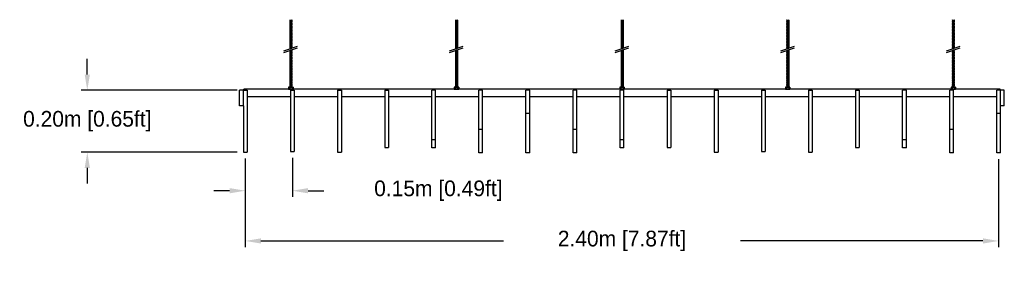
# Model space of a CAD drawing. Header units: centimetres. Extents: x 5283.6 to 5299.6, y 15505 to 15518.9.
# Tile 11 of 68: x 5286.6 to 5289.8, y 15509.8 to 15510.6. Entities that reach past the tile are written whole.
import ezdxf

# ---------------------------------------------------------------- set-up
doc = ezdxf.new("R2010")
doc.units = ezdxf.units.CM
doc.header["$PDMODE"] = 3
doc.layers.add('_HD_muro', color=1, linetype='Continuous')
doc.layers.add('_HD_tornillo', color=30, linetype='Continuous')
for name, color, linetype, true_color in [('Make2D$visible$Curves$Default', 7, 'Continuous', 0x000000), ('Make2D$visible$Curves$General', 7, 'Continuous', 0x000000), ('Make2D$visible$Curves$UNICANAL', 7, 'Continuous', 0x000000)]:
    doc.layers.add(name, color=color, linetype=linetype, true_color=true_color)
doc.dimstyles.get("Standard").update_dxf_attribs({"dimtxt": 0.18, "dimasz": 0.18, "dimexe": 0.18, "dimexo": 0.0625, "dimgap": 0.09, "dimtad": 0, "dimtih": 1, "dimtoh": 1, "dimdec": 4, "dimzin": 0, "dimdsep": 46, "dimtxsty": 'Standard', "dimcen": 0.09, "dimadec": 0, "dimazin": 0, "dimtfac": 1, "dimtdec": 4, "dimtofl": 0, "dimtmove": 0, "dimatfit": 3, "dimfxl": 1, "dimtolj": 1, "dimtzin": 0, "dimarcsym": 0})

# ---------------------------------------------------------------- blocks, each defined once
blk = doc.blocks.new('*D49')
at = {"color": 0, "lineweight": -2, "transparency": 16777216}
for p, q in [((5287.3389, 15510.1248), (5287.3389, 15510.0019)), ((5287.4889, 15510.1264), (5287.4889, 15510.0019)), ((5287.2889, 15510.0219), (5287.2389, 15510.0219)), ((5287.5389, 15510.0219), (5287.5889, 15510.0219))]:
    blk.add_line(p, q, dxfattribs=at)
at = {"color": 0, "transparency": 16777216}
for points in [[(5287.2889, 15510.0302), (5287.2889, 15510.0136), (5287.3389, 15510.0219)], [(5287.5389, 15510.0302), (5287.5389, 15510.0136), (5287.4889, 15510.0219)]]:
    blk.add_solid(points, dxfattribs=at)
at = {"layer": 'Defpoints', "color": 0, "transparency": 16777216}
for p in [(5287.3389, 15510.1448), (5287.4889, 15510.1464), (5287.4889, 15510.0219)]:
    blk.add_point(p, dxfattribs=at)
at = {"color": 0, "transparency": 16777216, "insert": (5287.9539, 15510.0219), "char_height": 0.05, "attachment_point": 5}
blk.add_mtext('\\A1;0.15m [0.49ft]', dxfattribs=at)
blk = doc.blocks.new('*D50')
at = {"color": 0, "lineweight": -2, "transparency": 16777216}
for p, q in [((5287.3389, 15510.1248), (5287.3389, 15509.8418)), ((5289.7389, 15510.1223), (5289.7389, 15509.8418)), ((5287.3889, 15509.8618), (5288.1614, 15509.8618)), ((5289.6889, 15509.8618), (5288.9164, 15509.8618))]:
    blk.add_line(p, q, dxfattribs=at)
at = {"color": 0, "transparency": 16777216}
for points in [[(5287.3889, 15509.8701), (5287.3889, 15509.8535), (5287.3389, 15509.8618)], [(5289.6889, 15509.8701), (5289.6889, 15509.8535), (5289.7389, 15509.8618)]]:
    blk.add_solid(points, dxfattribs=at)
at = {"layer": 'Defpoints', "color": 0, "transparency": 16777216}
for p in [(5287.3389, 15510.1448), (5289.7389, 15510.1423), (5289.7389, 15509.8618)]:
    blk.add_point(p, dxfattribs=at)
at = {"color": 0, "transparency": 16777216, "insert": (5288.5389, 15509.8618), "char_height": 0.05, "attachment_point": 5}
blk.add_mtext('\\A1;2.40m [7.87ft]', dxfattribs=at)
blk = doc.blocks.new('*D65')
at = {"color": 0, "lineweight": -2, "transparency": 16777216}
for p, q in [((5286.8355, 15510.3923), (5286.8355, 15510.4423)), ((5287.3129, 15510.3423), (5286.8155, 15510.3423)), ((5287.3129, 15510.1448), (5286.8155, 15510.1448)), ((5286.8355, 15510.0948), (5286.8355, 15510.0448))]:
    blk.add_line(p, q, dxfattribs=at)
at = {"color": 0, "transparency": 16777216}
for points in [[(5286.8272, 15510.3923), (5286.8439, 15510.3923), (5286.8355, 15510.3423)], [(5286.8272, 15510.0948), (5286.8439, 15510.0948), (5286.8355, 15510.1448)]]:
    blk.add_solid(points, dxfattribs=at)
at = {"layer": 'Defpoints', "color": 0, "transparency": 16777216}
for p in [(5287.3329, 15510.3423), (5286.8355, 15510.1448), (5287.3329, 15510.1448)]:
    blk.add_point(p, dxfattribs=at)
at = {"color": 0, "transparency": 16777216, "insert": (5286.8355, 15510.2436), "char_height": 0.05, "attachment_point": 5}
blk.add_mtext('\\A1;0.20m [0.65ft]', dxfattribs=at)
blk = doc.blocks.new('esparrago')
at = {"layer": '_HD_tornillo'}
for p, q in [((4746, 12801.5), (4745.4, 12800.6)), ((4745.4, 12800.6), (4752.5, 12800.8)), ((4745.4, 12800.6), (4746, 12800)), ((4746, 12799.1), (4745.4, 12798.3)), ((4745.4, 12798.3), (4752.5, 12798.4)), ((4745.4, 12798.3), (4746, 12797.6)), ((4746, 12800), (4752, 12800.2)), ((4746, 12800), (4746, 12799.1)), ((4746, 12799.1), (4752, 12799.3)), ((4752, 12801.7), (4752.5, 12800.8)), ((4752, 12800.2), (4752.5, 12800.8)), ((4752, 12800.2), (4752, 12799.3)), ((4752, 12799.3), (4752.5, 12798.4)), ((4752, 12797.8), (4752.5, 12798.4)), ((4746, 12796.8), (4745.4, 12796)), ((4745.4, 12796), (4752.5, 12796.1)), ((4745.4, 12796), (4746, 12795.3)), ((4746, 12794.4), (4745.4, 12793.6)), ((4745.4, 12793.6), (4752.5, 12793.8)), ((4745.4, 12793.6), (4746, 12792.9)), ((4746, 12792.1), (4745.4, 12791.2)), ((4745.4, 12791.2), (4752.5, 12791.4)), ((4745.4, 12791.2), (4746, 12790.6)), ((4746, 12789.6), (4745.4, 12788.8)), ((4745.4, 12788.8), (4752.5, 12789)), ((4745.4, 12788.8), (4746, 12788.2)), ((4746, 12787.2), (4745.4, 12786.4)), ((4745.4, 12786.4), (4752.5, 12786.6)), ((4745.4, 12786.4), (4746, 12785.7)), ((4746, 12784.8), (4745.4, 12784)), ((4745.4, 12784), (4752.5, 12784.2)), ((4745.4, 12784), (4746, 12783.3)), ((4746, 12782.4), (4745.4, 12781.6)), ((4745.4, 12781.6), (4752.5, 12781.8)), ((4745.4, 12781.6), (4746, 12780.9)), ((4746, 12780), (4745.4, 12779.2)), ((4745.4, 12779.2), (4752.5, 12779.4)), ((4745.4, 12779.2), (4746, 12778.5)), ((4746, 12777.7), (4745.4, 12776.9)), ((4745.4, 12776.9), (4752.5, 12777.1)), ((4745.4, 12776.9), (4746, 12776.3)), ((4746, 12775.4), (4745.4, 12774.6)), ((4745.4, 12774.6), (4752.5, 12774.7)), ((4745.4, 12774.6), (4746, 12773.9)), ((4746, 12773), (4745.4, 12772.2)), ((4745.4, 12772.2), (4752.5, 12772.4)), ((4745.4, 12772.2), (4746, 12771.5)), ((4746, 12770.8), (4745.4, 12769.9)), ((4745.4, 12769.9), (4752.5, 12770.1)), ((4745.4, 12769.9), (4746, 12769.3)), ((4746, 12768.2), (4745.4, 12767.4)), ((4745.4, 12767.4), (4752.5, 12767.6)), ((4745.4, 12767.4), (4746, 12766.7)), ((4746, 12797.6), (4752, 12797.8)), ((4746, 12797.6), (4746, 12796.8)), ((4746, 12796.8), (4752, 12797)), ((4746, 12795.3), (4752, 12795.5)), ((4746, 12795.3), (4746, 12794.4)), ((4746, 12794.4), (4752, 12794.7)), ((4746, 12792.9), (4752, 12793.2)), ((4746, 12792.9), (4746, 12792.1)), ((4746, 12792.1), (4752, 12792.3)), ((4746, 12790.6), (4752, 12790.8)), ((4746, 12790.6), (4746, 12789.6)), ((4746, 12789.6), (4752, 12789.9)), ((4746, 12788.2), (4752, 12788.4)), ((4746, 12788.2), (4746, 12787.2)), ((4746, 12787.2), (4752, 12787.5)), ((4746, 12785.7), (4752, 12786)), ((4746, 12785.7), (4746, 12784.8)), ((4746, 12784.8), (4752, 12785.1)), ((4746, 12783.3), (4752, 12783.6)), ((4746, 12783.3), (4746, 12782.4)), ((4746, 12782.4), (4752, 12782.6)), ((4746, 12780.9), (4752, 12781.1)), ((4746, 12780.9), (4746, 12780)), ((4746, 12780), (4752, 12780.3)), ((4746, 12778.5), (4752, 12778.8)), ((4746, 12778.5), (4746, 12777.7)), ((4746, 12777.7), (4752, 12778)), ((4746, 12776.3), (4752, 12776.5)), ((4746, 12776.3), (4746, 12775.4)), ((4746, 12775.4), (4752, 12775.6)), ((4746, 12773.9), (4752, 12774.1)), ((4746, 12773.9), (4746, 12773)), ((4746, 12773), (4752, 12773.3)), ((4746, 12771.5), (4752, 12771.8)), ((4746, 12771.5), (4746, 12770.8)), ((4746, 12770.8), (4752, 12771)), ((4746, 12769.3), (4752, 12769.5)), ((4746, 12769.3), (4746, 12768.2)), ((4746, 12768.2), (4752, 12768.5)), ((4746, 12766.7), (4752, 12767)), ((4746, 12766.7), (4746, 12765.9)), ((4752, 12797.8), (4752, 12797)), ((4752, 12797), (4752.5, 12796.1)), ((4752, 12795.5), (4752.5, 12796.1)), ((4752, 12795.5), (4752, 12794.7)), ((4752, 12794.7), (4752.5, 12793.8)), ((4752, 12793.2), (4752.5, 12793.8)), ((4752, 12793.2), (4752, 12792.3)), ((4752, 12792.3), (4752.5, 12791.4)), ((4752, 12790.8), (4752.5, 12791.4)), ((4752, 12790.8), (4752, 12789.9)), ((4752, 12789.9), (4752.5, 12789)), ((4752, 12788.4), (4752.5, 12789)), ((4752, 12788.4), (4752, 12787.5)), ((4752, 12787.5), (4752.5, 12786.6)), ((4752, 12786), (4752.5, 12786.6)), ((4752, 12786), (4752, 12785.1)), ((4752, 12785.1), (4752.5, 12784.2)), ((4752, 12783.6), (4752.5, 12784.2)), ((4752, 12783.6), (4752, 12782.6)), ((4752, 12782.7), (4752.5, 12781.8)), ((4752, 12781.1), (4752.5, 12781.8)), ((4752, 12781.1), (4752, 12780.3)), ((4752, 12780.3), (4752.5, 12779.4)), ((4752, 12778.8), (4752.5, 12779.4)), ((4752, 12778.8), (4752, 12778)), ((4752, 12778), (4752.5, 12777.1)), ((4752, 12776.5), (4752.5, 12777.1)), ((4752, 12776.5), (4752, 12775.6)), ((4752, 12775.6), (4752.5, 12774.7)), ((4752, 12774.1), (4752.5, 12774.7)), ((4752, 12774.1), (4752, 12773.3)), ((4752, 12773.3), (4752.5, 12772.4)), ((4752, 12771.8), (4752.5, 12772.4)), ((4752, 12771.8), (4752, 12771)), ((4752, 12771), (4752.5, 12770.1)), ((4752, 12769.5), (4752.5, 12770.1)), ((4752, 12769.5), (4752, 12768.5)), ((4752, 12768.5), (4752.5, 12767.6)), ((4752, 12767), (4752.5, 12767.6)), ((4752, 12767), (4752, 12766.2)), ((4746, 12765.9), (4745.4, 12765.1)), ((4745.4, 12765.1), (4752.5, 12765.3)), ((4745.4, 12765.1), (4746, 12764.4)), ((4746, 12763.6), (4745.4, 12762.8)), ((4745.4, 12762.8), (4752.5, 12762.9)), ((4745.4, 12762.8), (4746, 12762.1)), ((4746, 12761.2), (4745.4, 12760.4)), ((4745.4, 12760.4), (4752.5, 12760.6)), ((4745.4, 12760.4), (4746, 12759.7)), ((4746, 12758.8), (4745.4, 12758)), ((4745.4, 12758), (4752.5, 12758.2)), ((4745.4, 12758), (4746, 12757.3)), ((4746, 12756.4), (4745.4, 12755.6)), ((4745.4, 12755.6), (4752.5, 12755.8)), ((4745.4, 12755.6), (4746, 12754.9)), ((4746, 12754.1), (4745.4, 12753.3)), ((4745.4, 12753.3), (4752.5, 12753.5)), ((4745.4, 12753.3), (4746, 12752.6)), ((4746, 12751.8), (4745.4, 12751)), ((4745.4, 12751), (4752.5, 12751.1)), ((4745.4, 12751), (4746, 12750.3)), ((4746, 12749.4), (4745.4, 12748.6)), ((4745.4, 12748.6), (4752.5, 12748.8)), ((4745.4, 12748.6), (4746, 12747.9)), ((4746, 12747), (4745.4, 12746.2)), ((4745.4, 12746.2), (4752.5, 12746.3)), ((4745.4, 12746.2), (4746, 12745.5)), ((4746, 12744.6), (4745.4, 12743.8)), ((4745.4, 12743.8), (4752.5, 12743.9)), ((4745.4, 12743.8), (4746, 12743.1)), ((4746, 12742.2), (4745.4, 12741.4)), ((4745.4, 12741.4), (4752.5, 12741.5)), ((4745.4, 12741.4), (4746, 12740.7)), ((4746, 12739.8), (4745.4, 12738.9)), ((4745.4, 12738.9), (4752.5, 12739.1)), ((4745.4, 12738.9), (4746, 12738.3)), ((4746, 12737.4), (4745.4, 12736.6)), ((4745.4, 12736.6), (4752.5, 12736.7)), ((4745.4, 12736.6), (4746, 12735.9)), ((4746, 12735.1), (4745.4, 12734.3)), ((4746, 12765.9), (4752, 12766.2)), ((4746, 12764.4), (4752, 12764.7)), ((4746, 12764.4), (4746, 12763.6)), ((4746, 12763.6), (4752, 12763.8)), ((4746, 12762.1), (4752, 12762.3)), ((4746, 12762.1), (4746, 12761.2)), ((4746, 12761.2), (4752, 12761.4)), ((4746, 12759.7), (4752, 12759.9)), ((4746, 12759.7), (4746, 12758.8)), ((4746, 12758.8), (4752, 12759)), ((4746, 12757.3), (4752, 12757.5)), ((4746, 12757.3), (4746, 12756.4)), ((4746, 12756.4), (4752, 12756.6)), ((4746, 12754.9), (4752, 12755.2)), ((4746, 12754.9), (4746, 12754.1)), ((4746, 12754.1), (4752, 12754.4)), ((4746, 12752.6), (4752, 12752.9)), ((4746, 12752.6), (4746, 12751.8)), ((4746, 12751.8), (4752, 12752)), ((4746, 12750.3), (4752, 12750.5)), ((4746, 12750.3), (4746, 12749.4)), ((4746, 12749.4), (4752, 12749.6)), ((4746, 12747.9), (4752, 12748.1)), ((4746, 12747.9), (4746, 12747)), ((4746, 12747), (4752, 12747.2)), ((4746, 12745.5), (4752, 12745.7)), ((4746, 12745.5), (4746, 12744.6)), ((4746, 12744.6), (4752, 12744.8)), ((4746, 12743.1), (4752, 12743.3)), ((4746, 12743.1), (4746, 12742.2)), ((4746, 12742.2), (4752, 12742.4)), ((4746, 12740.7), (4752, 12740.9)), ((4746, 12740.7), (4746, 12739.8)), ((4746, 12739.8), (4752, 12740)), ((4746, 12738.3), (4752, 12738.5)), ((4746, 12738.3), (4746, 12737.4)), ((4746, 12737.4), (4752, 12737.6)), ((4746, 12735.9), (4752, 12736.1)), ((4746, 12735.9), (4746, 12735.1)), ((4746, 12735.1), (4752, 12735.3)), ((4752, 12766.2), (4752.5, 12765.3)), ((4752, 12764.7), (4752.5, 12765.3)), ((4752, 12764.7), (4752, 12763.8)), ((4752, 12763.8), (4752.5, 12762.9)), ((4752, 12762.3), (4752.5, 12762.9)), ((4752, 12762.3), (4752, 12761.4)), ((4752, 12761.4), (4752.5, 12760.6)), ((4752, 12759.9), (4752.5, 12760.6)), ((4752, 12759.9), (4752, 12759)), ((4752, 12759), (4752.5, 12758.2)), ((4752, 12757.5), (4752.5, 12758.2)), ((4752, 12757.5), (4752, 12756.6)), ((4752, 12756.7), (4752.5, 12755.8)), ((4752, 12755.2), (4752.5, 12755.8)), ((4752, 12755.2), (4752, 12754.4)), ((4752, 12754.4), (4752.5, 12753.5)), ((4752, 12752.9), (4752.5, 12753.5)), ((4752, 12752.9), (4752, 12752)), ((4752, 12752), (4752.5, 12751.1)), ((4752, 12750.5), (4752.5, 12751.1)), ((4752, 12750.5), (4752, 12749.6)), ((4752, 12749.6), (4752.5, 12748.8)), ((4752, 12748.1), (4752.5, 12748.8)), ((4752, 12748.1), (4752, 12747.2)), ((4752, 12747.2), (4752.5, 12746.3)), ((4752, 12745.7), (4752.5, 12746.3)), ((4752, 12745.7), (4752, 12744.8)), ((4752, 12744.8), (4752.5, 12743.9)), ((4752, 12743.3), (4752.5, 12743.9)), ((4752, 12743.3), (4752, 12742.4)), ((4752, 12742.4), (4752.5, 12741.5)), ((4752, 12740.9), (4752.5, 12741.5)), ((4752, 12740.9), (4752, 12740)), ((4752, 12740), (4752.5, 12739.1)), ((4752, 12738.5), (4752.5, 12739.1)), ((4752, 12738.5), (4752, 12737.6)), ((4752, 12737.6), (4752.5, 12736.7)), ((4752, 12736.1), (4752.5, 12736.7)), ((4752, 12736.1), (4752, 12735.3)), ((4752, 12735.3), (4752.5, 12734.4)), ((4726.9, 12702.2), (4770.4, 12717.2)), ((4726.9, 12696.5), (4770.4, 12711.5)), ((4745.4, 12734.3), (4752.5, 12734.4)), ((4745.4, 12734.3), (4746, 12733.6)), ((4746, 12732.7), (4745.4, 12731.9)), ((4745.4, 12731.9), (4752.5, 12732.1)), ((4745.4, 12731.9), (4746, 12731.2)), ((4746, 12730.4), (4745.4, 12729.6)), ((4745.4, 12729.6), (4752.5, 12729.7)), ((4745.4, 12729.6), (4746, 12728.9)), ((4746, 12728.1), (4745.4, 12727.3)), ((4745.4, 12727.3), (4752.5, 12727.5)), ((4745.4, 12727.3), (4746, 12726.6)), ((4746, 12725.6), (4745.4, 12724.7)), ((4745.4, 12724.7), (4752.5, 12724.9)), ((4745.4, 12724.7), (4746, 12724.1)), ((4746, 12723.3), (4745.4, 12722.5)), ((4745.4, 12722.5), (4752.5, 12722.6)), ((4745.4, 12722.5), (4746, 12721.8)), ((4746, 12720.9), (4745.4, 12720.1)), ((4745.4, 12720.1), (4752.5, 12720.3)), ((4745.4, 12720.1), (4746, 12719.4)), ((4746, 12718.6), (4745.4, 12717.7)), ((4745.4, 12717.7), (4752.5, 12717.9)), ((4745.4, 12717.7), (4746, 12717.1)), ((4746, 12716.1), (4745.4, 12715.3)), ((4745.4, 12715.3), (4752.5, 12715.5)), ((4745.4, 12715.3), (4746, 12714.6)), ((4746, 12713.8), (4745.4, 12712.9)), ((4745.4, 12712.9), (4752.5, 12713.1)), ((4745.4, 12712.9), (4746, 12712.3)), ((4746, 12711.5), (4745.4, 12710.7)), ((4745.4, 12710.7), (4752, 12710.8)), ((4745.4, 12710.7), (4746, 12710)), ((4746, 12709.1), (4745.6, 12708.6)), ((4746, 12733.6), (4752, 12733.8)), ((4746, 12733.6), (4746, 12732.7)), ((4746, 12732.7), (4752, 12733)), ((4746, 12731.2), (4752, 12731.5)), ((4746, 12731.2), (4746, 12730.4)), ((4746, 12730.4), (4752, 12730.6)), ((4746, 12728.9), (4752, 12729.1)), ((4746, 12728.9), (4746, 12728.1)), ((4746, 12728.1), (4752, 12728.3)), ((4746, 12726.6), (4752, 12726.8)), ((4746, 12726.6), (4746, 12725.6)), ((4746, 12725.6), (4752, 12725.8)), ((4746, 12724.1), (4752, 12724.3)), ((4746, 12724.1), (4746, 12723.3)), ((4746, 12723.3), (4752, 12723.5)), ((4746, 12721.8), (4752, 12722)), ((4746, 12721.8), (4746, 12720.9)), ((4746, 12720.9), (4752, 12721.2)), ((4746, 12719.4), (4752, 12719.7)), ((4746, 12719.4), (4746, 12718.6)), ((4746, 12718.6), (4752, 12718.8)), ((4746, 12717.1), (4752, 12717.3)), ((4746, 12717.1), (4746, 12716.1)), ((4746, 12716.1), (4752, 12716.4)), ((4746, 12714.6), (4752, 12714.9)), ((4746, 12714.6), (4746, 12713.8)), ((4746, 12713.8), (4752, 12714)), ((4746, 12712.3), (4752, 12712.5)), ((4746, 12712.3), (4746, 12711.5)), ((4746, 12711.5), (4752, 12711.7)), ((4746, 12710), (4750, 12710.1)), ((4746, 12710), (4746, 12709.1)), ((4746, 12709.1), (4747.2, 12709.2)), ((4749.1, 12704.1), (4751.9, 12704.2)), ((4750.9, 12704.8), (4752.4, 12704.8)), ((4751.9, 12704.2), (4752.4, 12704.8)), ((4751.9, 12704.2), (4751.9, 12703.3)), ((4752, 12733.8), (4752.5, 12734.4)), ((4752, 12733.8), (4752, 12733)), ((4752, 12733), (4752.5, 12732.1)), ((4752, 12731.5), (4752.5, 12732.1)), ((4752, 12731.5), (4752, 12730.6)), ((4752, 12730.6), (4752.5, 12729.7)), ((4752, 12729.1), (4752.5, 12729.7)), ((4752, 12729.1), (4752, 12728.3)), ((4752, 12728.3), (4752.5, 12727.5)), ((4752, 12726.8), (4752.5, 12727.5)), ((4752, 12726.8), (4752, 12725.8)), ((4752, 12725.8), (4752.5, 12724.9)), ((4752, 12724.3), (4752.5, 12724.9)), ((4752, 12724.3), (4752, 12723.5)), ((4752, 12723.5), (4752.5, 12722.6)), ((4752, 12722), (4752.5, 12722.6)), ((4752, 12722), (4752, 12721.2)), ((4752, 12721.2), (4752.5, 12720.3)), ((4752, 12719.7), (4752.5, 12720.3)), ((4752, 12719.7), (4752, 12718.8)), ((4752, 12718.8), (4752.5, 12717.9)), ((4752, 12717.3), (4752.5, 12717.9)), ((4752, 12717.3), (4752, 12716.4)), ((4752, 12716.4), (4752.5, 12715.5)), ((4752, 12714.9), (4752.5, 12715.5)), ((4752, 12714.9), (4752, 12714)), ((4752, 12714), (4752.5, 12713.1)), ((4752, 12712.5), (4752.5, 12713.1)), ((4752, 12712.5), (4752, 12711.7)), ((4752, 12711.7), (4752.4, 12711)), ((4752.2, 12705.2), (4752.4, 12704.8)), ((4746, 12703), (4745.4, 12702.2)), ((4745.4, 12702.2), (4752.4, 12702.4)), ((4745.4, 12702.2), (4746, 12701.5)), ((4746, 12700.6), (4745.4, 12699.8)), ((4745.4, 12699.8), (4752.5, 12700)), ((4745.4, 12699.8), (4746, 12699.1)), ((4746, 12698.2), (4745.4, 12697.4)), ((4745.4, 12697.4), (4752.5, 12697.5)), ((4745.4, 12697.4), (4746, 12696.7)), ((4746, 12695.8), (4745.4, 12694.9)), ((4745.4, 12694.9), (4752.5, 12695.1)), ((4745.4, 12694.9), (4746, 12694.3)), ((4746, 12693.4), (4745.4, 12692.5)), ((4745.4, 12692.5), (4752.5, 12692.7)), ((4745.4, 12692.5), (4746, 12691.9)), ((4746, 12690.9), (4745.4, 12690.1)), ((4745.4, 12690.1), (4752.5, 12690.3)), ((4745.4, 12690.1), (4746, 12689.4)), ((4746, 12688.5), (4745.4, 12687.7)), ((4745.4, 12687.7), (4752.5, 12687.9)), ((4745.4, 12687.7), (4746, 12687)), ((4746, 12686.1), (4745.4, 12685.3)), ((4745.4, 12685.3), (4752.5, 12685.4)), ((4745.4, 12685.3), (4746, 12684.6)), ((4746, 12683.7), (4745.4, 12682.9)), ((4745.4, 12682.9), (4752.5, 12683)), ((4745.4, 12682.9), (4746, 12682.2)), ((4746, 12681.2), (4745.4, 12680.4)), ((4745.4, 12680.4), (4752.5, 12680.6)), ((4745.4, 12680.4), (4746, 12679.7)), ((4746, 12678.8), (4745.4, 12678)), ((4745.4, 12678), (4752.5, 12678.2)), ((4745.4, 12678), (4746, 12677.3)), ((4746, 12676.4), (4745.4, 12675.6)), ((4745.4, 12675.6), (4752.5, 12675.8)), ((4745.4, 12675.6), (4746, 12674.9)), ((4746, 12674), (4745.4, 12673.2)), ((4745.4, 12673.2), (4752.5, 12673.3)), ((4745.4, 12673.2), (4746, 12672.5)), ((4746, 12703), (4751.9, 12703.3)), ((4746, 12701.5), (4751.9, 12701.8)), ((4746, 12701.5), (4746, 12700.6)), ((4746, 12700.6), (4752, 12700.8)), ((4746, 12699.1), (4752, 12699.3)), ((4746, 12699.1), (4746, 12698.2)), ((4746, 12698.2), (4752, 12698.4)), ((4746, 12696.7), (4752, 12696.9)), ((4746, 12696.7), (4746, 12695.8)), ((4746, 12695.8), (4752, 12696)), ((4746, 12694.3), (4752, 12694.5)), ((4746, 12694.3), (4746, 12693.4)), ((4746, 12693.4), (4752, 12693.6)), ((4746, 12691.9), (4752, 12692.1)), ((4746, 12691.9), (4746, 12690.9)), ((4746, 12690.9), (4752, 12691.2)), ((4746, 12689.4), (4752, 12689.7)), ((4746, 12689.4), (4746, 12688.5)), ((4746, 12688.5), (4752, 12688.7)), ((4746, 12687), (4752, 12687.2)), ((4746, 12687), (4746, 12686.1)), ((4746, 12686.1), (4752, 12686.3)), ((4746, 12684.6), (4752, 12684.8)), ((4746, 12684.6), (4746, 12683.7)), ((4746, 12683.7), (4752, 12683.9)), ((4746, 12682.2), (4752, 12682.4)), ((4746, 12682.2), (4746, 12681.2)), ((4746, 12681.2), (4752, 12681.5)), ((4746, 12679.7), (4752, 12680)), ((4746, 12679.7), (4746, 12678.8)), ((4746, 12678.8), (4752, 12679.1)), ((4746, 12677.3), (4752, 12677.6)), ((4746, 12677.3), (4746, 12676.4)), ((4746, 12676.4), (4752, 12676.6)), ((4746, 12674.9), (4752, 12675.1)), ((4746, 12674.9), (4746, 12674)), ((4746, 12674), (4752, 12674.2)), ((4746, 12672.5), (4752, 12672.7)), ((4746, 12672.5), (4746, 12671.6)), ((4751.9, 12701.8), (4752.4, 12702.4)), ((4751.9, 12701.8), (4751.9, 12700.8)), ((4752, 12703.3), (4752.4, 12702.4)), ((4752, 12700.8), (4752.5, 12700)), ((4752, 12699.3), (4752.5, 12700)), ((4752, 12699.3), (4752, 12698.4)), ((4752, 12698.4), (4752.5, 12697.5)), ((4752, 12696.9), (4752.5, 12697.5)), ((4752, 12696.9), (4752, 12696)), ((4752, 12696), (4752.5, 12695.1)), ((4752, 12694.5), (4752.5, 12695.1)), ((4752, 12694.5), (4752, 12693.6)), ((4752, 12693.6), (4752.5, 12692.7)), ((4752, 12692.1), (4752.5, 12692.7)), ((4752, 12692.1), (4752, 12691.2)), ((4752, 12691.2), (4752.5, 12690.3)), ((4752, 12689.7), (4752.5, 12690.3)), ((4752, 12689.7), (4752, 12688.7)), ((4752, 12688.7), (4752.5, 12687.9)), ((4752, 12687.2), (4752.5, 12687.9)), ((4752, 12687.2), (4752, 12686.3)), ((4752, 12686.3), (4752.5, 12685.4)), ((4752, 12684.8), (4752.5, 12685.4)), ((4752, 12684.8), (4752, 12683.9)), ((4752, 12683.9), (4752.5, 12683)), ((4752, 12682.4), (4752.5, 12683)), ((4752, 12682.4), (4752, 12681.5)), ((4752, 12681.5), (4752.5, 12680.6)), ((4752, 12680), (4752.5, 12680.6)), ((4752, 12680), (4752, 12679.1)), ((4752, 12679.1), (4752.5, 12678.2)), ((4752, 12677.6), (4752.5, 12678.2)), ((4752, 12677.6), (4752, 12676.6)), ((4752, 12676.6), (4752.5, 12675.8)), ((4752, 12675.1), (4752.5, 12675.8)), ((4752, 12675.1), (4752, 12674.2)), ((4752, 12674.2), (4752.5, 12673.3)), ((4752, 12672.7), (4752.5, 12673.3)), ((4752, 12672.7), (4752, 12671.8)), ((4746, 12671.6), (4745.4, 12670.8)), ((4745.4, 12670.8), (4752.5, 12670.9)), ((4745.4, 12670.8), (4746, 12670.1)), ((4746, 12669.1), (4745.4, 12668.3)), ((4745.4, 12668.3), (4752.5, 12668.5)), ((4745.4, 12668.3), (4746, 12667.6)), ((4746, 12666.7), (4745.4, 12665.9)), ((4745.4, 12665.9), (4752.5, 12666.1)), ((4745.4, 12665.9), (4746, 12665.2)), ((4746, 12664.3), (4745.4, 12663.5)), ((4745.4, 12663.5), (4752.5, 12663.6)), ((4745.4, 12663.5), (4746, 12662.8)), ((4746, 12661.9), (4745.4, 12661.1)), ((4745.4, 12661.1), (4752.5, 12661.2)), ((4745.4, 12661.1), (4746, 12660.4)), ((4746, 12659.5), (4745.4, 12658.7)), ((4745.4, 12658.7), (4752.5, 12658.8)), ((4745.4, 12658.7), (4746, 12658)), ((4746, 12657), (4745.4, 12656.2)), ((4745.4, 12656.2), (4752.5, 12656.4)), ((4745.4, 12656.2), (4746, 12655.5)), ((4746, 12654.6), (4745.4, 12653.8)), ((4745.4, 12653.8), (4752.5, 12654)), ((4745.4, 12653.8), (4746, 12653.1)), ((4746, 12652.2), (4745.4, 12651.4)), ((4745.4, 12651.4), (4752.5, 12651.5)), ((4745.4, 12651.4), (4746, 12650.7)), ((4746, 12649.8), (4745.4, 12649)), ((4745.4, 12649), (4752.5, 12649.1)), ((4745.4, 12649), (4746, 12648.3)), ((4746, 12647.4), (4745.4, 12646.5)), ((4745.4, 12646.5), (4752.5, 12646.7)), ((4745.4, 12646.5), (4746, 12645.9)), ((4746, 12644.9), (4745.4, 12644.1)), ((4745.4, 12644.1), (4752.5, 12644.3)), ((4745.4, 12644.1), (4746, 12643.4)), ((4746, 12642.5), (4745.4, 12641.7)), ((4745.4, 12641.7), (4752.5, 12641.9)), ((4745.4, 12641.7), (4746, 12641)), ((4746, 12671.6), (4752, 12671.8)), ((4746, 12670.1), (4752, 12670.3)), ((4746, 12670.1), (4746, 12669.1)), ((4746, 12669.1), (4752, 12669.4)), ((4746, 12667.6), (4752, 12667.9)), ((4746, 12667.6), (4746, 12666.7)), ((4746, 12666.7), (4752, 12667)), ((4746, 12665.2), (4752, 12665.5)), ((4746, 12665.2), (4746, 12664.3)), ((4746, 12664.3), (4752, 12664.5)), ((4746, 12662.8), (4752, 12663)), ((4746, 12662.8), (4746, 12661.9)), ((4746, 12661.9), (4752, 12662.1)), ((4746, 12660.4), (4752, 12660.6)), ((4746, 12660.4), (4746, 12659.5)), ((4746, 12659.5), (4752, 12659.7)), ((4746, 12658), (4752, 12658.2)), ((4746, 12658), (4746, 12657)), ((4746, 12657), (4752, 12657.3)), ((4746, 12655.5), (4752, 12655.8)), ((4746, 12655.5), (4746, 12654.6)), ((4746, 12654.6), (4752, 12654.9)), ((4746, 12653.1), (4752, 12653.4)), ((4746, 12653.1), (4746, 12652.2)), ((4746, 12652.2), (4752, 12652.4)), ((4746, 12650.7), (4752, 12650.9)), ((4746, 12650.7), (4746, 12649.8)), ((4746, 12649.8), (4752, 12650)), ((4746, 12648.3), (4752, 12648.5)), ((4746, 12648.3), (4746, 12647.4)), ((4746, 12647.4), (4752, 12647.6)), ((4746, 12645.9), (4752, 12646.1)), ((4746, 12645.9), (4746, 12644.9)), ((4746, 12644.9), (4752, 12645.2)), ((4746, 12643.4), (4752, 12643.7)), ((4746, 12643.4), (4746, 12642.5)), ((4746, 12642.5), (4752, 12642.8)), ((4746, 12641), (4752, 12641.3)), ((4746, 12641), (4746, 12640.1)), ((4752, 12671.8), (4752.5, 12670.9)), ((4752, 12670.3), (4752.5, 12670.9)), ((4752, 12670.3), (4752, 12669.4)), ((4752, 12669.4), (4752.5, 12668.5)), ((4752, 12667.9), (4752.5, 12668.5)), ((4752, 12667.9), (4752, 12667)), ((4752, 12667), (4752.5, 12666.1)), ((4752, 12665.5), (4752.5, 12666.1)), ((4752, 12665.5), (4752, 12664.5)), ((4752, 12664.5), (4752.5, 12663.6)), ((4752, 12663), (4752.5, 12663.6)), ((4752, 12663), (4752, 12662.1)), ((4752, 12662.1), (4752.5, 12661.2)), ((4752, 12660.6), (4752.5, 12661.2)), ((4752, 12660.6), (4752, 12659.7)), ((4752, 12659.7), (4752.5, 12658.8)), ((4752, 12658.2), (4752.5, 12658.8)), ((4752, 12658.2), (4752, 12657.3)), ((4752, 12657.3), (4752.5, 12656.4)), ((4752, 12655.8), (4752.5, 12656.4)), ((4752, 12655.8), (4752, 12654.9)), ((4752, 12654.9), (4752.5, 12654)), ((4752, 12653.4), (4752.5, 12654)), ((4752, 12653.4), (4752, 12652.4)), ((4752, 12652.4), (4752.5, 12651.5)), ((4752, 12650.9), (4752.5, 12651.5)), ((4752, 12650.9), (4752, 12650)), ((4752, 12650), (4752.5, 12649.1)), ((4752, 12648.5), (4752.5, 12649.1)), ((4752, 12648.5), (4752, 12647.6)), ((4752, 12647.6), (4752.5, 12646.7)), ((4752, 12646.1), (4752.5, 12646.7)), ((4752, 12646.1), (4752, 12645.2)), ((4752, 12645.2), (4752.5, 12644.3)), ((4752, 12643.7), (4752.5, 12644.3)), ((4752, 12643.7), (4752, 12642.8)), ((4752, 12642.8), (4752.5, 12641.9)), ((4752, 12641.3), (4752.5, 12641.9)), ((4752, 12641.3), (4752, 12640.3)), ((4746, 12640.1), (4745.4, 12639.3)), ((4745.4, 12639.3), (4752.5, 12639.5)), ((4745.4, 12639.3), (4746, 12638.6)), ((4746, 12637.7), (4745.4, 12636.9)), ((4745.4, 12636.9), (4752.5, 12637)), ((4745.4, 12636.9), (4746, 12636.2)), ((4746, 12635.3), (4745.4, 12634.4)), ((4745.4, 12634.4), (4752.5, 12634.6)), ((4745.4, 12634.4), (4746, 12633.8)), ((4746, 12632.8), (4745.4, 12632)), ((4745.4, 12632), (4752.5, 12632.2)), ((4745.4, 12632), (4746, 12631.3)), ((4746, 12630.4), (4745.4, 12629.6)), ((4745.4, 12629.6), (4752.5, 12629.8)), ((4745.4, 12629.6), (4746, 12628.9)), ((4746, 12628), (4745.4, 12627.2)), ((4745.4, 12627.2), (4752.5, 12627.4)), ((4745.4, 12627.2), (4746, 12626.5)), ((4746, 12625.6), (4745.4, 12624.8)), ((4745.4, 12624.8), (4752.5, 12624.9)), ((4745.4, 12624.8), (4746, 12624.1)), ((4746, 12623.2), (4745.4, 12622.3)), ((4745.4, 12622.3), (4752.5, 12622.5)), ((4745.4, 12622.3), (4746, 12621.7)), ((4746, 12620.7), (4745.4, 12619.9)), ((4745.4, 12619.9), (4752.5, 12620.1)), ((4745.4, 12619.9), (4746, 12619.2)), ((4746, 12618.2), (4745.4, 12617.4)), ((4745.4, 12617.4), (4752.5, 12617.5)), ((4745.4, 12617.4), (4746, 12616.7)), ((4746, 12615.7), (4745.4, 12614.9)), ((4745.4, 12614.9), (4752.5, 12615.1)), ((4745.4, 12614.9), (4746, 12614.2)), ((4746, 12613.3), (4745.4, 12612.5)), ((4745.4, 12612.5), (4752.5, 12612.7)), ((4745.4, 12612.5), (4746, 12611.8)), ((4746, 12610.9), (4745.4, 12609.8)), ((4745.4, 12609.8), (4752.5, 12610)), ((4745.4, 12609.8), (4746, 12609.2)), ((4746, 12640.1), (4752, 12640.3)), ((4746, 12638.6), (4752, 12638.8)), ((4746, 12638.6), (4746, 12637.7)), ((4746, 12637.7), (4752, 12637.9)), ((4746, 12636.2), (4752, 12636.4)), ((4746, 12636.2), (4746, 12635.3)), ((4746, 12635.3), (4752, 12635.5)), ((4746, 12633.8), (4752, 12634)), ((4746, 12633.8), (4746, 12632.8)), ((4746, 12632.8), (4752, 12633.1)), ((4746, 12631.3), (4752, 12631.6)), ((4746, 12631.3), (4746, 12630.4)), ((4746, 12630.4), (4752, 12630.6)), ((4746, 12628.9), (4752, 12629.2)), ((4746, 12628.9), (4746, 12628)), ((4746, 12628), (4752, 12628.2)), ((4746, 12626.5), (4752, 12626.7)), ((4746, 12626.5), (4746, 12625.6)), ((4746, 12625.6), (4752, 12625.8)), ((4746, 12624.1), (4752, 12624.3)), ((4746, 12624.1), (4746, 12623.2)), ((4746, 12623.2), (4752, 12623.4)), ((4746, 12621.7), (4752, 12621.9)), ((4746, 12621.7), (4746, 12620.7)), ((4746, 12620.7), (4752, 12621)), ((4746, 12619.2), (4752, 12619.5)), ((4746, 12619.2), (4746, 12618.2)), ((4746, 12618.2), (4752, 12618.4)), ((4746, 12616.7), (4752, 12616.9)), ((4746, 12616.7), (4746, 12615.7)), ((4746, 12615.7), (4752, 12616)), ((4746, 12614.2), (4752, 12614.5)), ((4746, 12614.2), (4746, 12613.3)), ((4746, 12613.3), (4752, 12613.6)), ((4746, 12611.8), (4752, 12612.1)), ((4746, 12611.8), (4746, 12610.9)), ((4746, 12610.7), (4752, 12610.9)), ((4752, 12640.3), (4752.5, 12639.5)), ((4752, 12638.8), (4752.5, 12639.5)), ((4752, 12638.8), (4752, 12637.9)), ((4752, 12637.9), (4752.5, 12637)), ((4752, 12636.4), (4752.5, 12637)), ((4752, 12636.4), (4752, 12635.5)), ((4752, 12635.5), (4752.5, 12634.6)), ((4752, 12634), (4752.5, 12634.6)), ((4752, 12634), (4752, 12633.1)), ((4752, 12633.1), (4752.5, 12632.2)), ((4752, 12631.6), (4752.5, 12632.2)), ((4752, 12631.6), (4752, 12630.6)), ((4752, 12630.7), (4752.5, 12629.8)), ((4752, 12629.2), (4752.5, 12629.8)), ((4752, 12629.2), (4752, 12628.2)), ((4752, 12628.2), (4752.5, 12627.4)), ((4752, 12626.7), (4752.5, 12627.4)), ((4752, 12626.7), (4752, 12625.8)), ((4752, 12625.8), (4752.5, 12624.9)), ((4752, 12624.3), (4752.5, 12624.9)), ((4752, 12624.3), (4752, 12623.4)), ((4752, 12623.4), (4752.5, 12622.5)), ((4752, 12621.9), (4752.5, 12622.5)), ((4752, 12621.9), (4752, 12621)), ((4752, 12621), (4752.5, 12620.1)), ((4752, 12619.5), (4752.5, 12620.1)), ((4752, 12619.5), (4752, 12618.4)), ((4752, 12618.4), (4752.5, 12617.5)), ((4752, 12616.9), (4752.5, 12617.5)), ((4752, 12616.9), (4752, 12616)), ((4752, 12616), (4752.5, 12615.1)), ((4752, 12614.5), (4752.5, 12615.1)), ((4752, 12614.5), (4752, 12613.6)), ((4752, 12613.6), (4752.5, 12612.7)), ((4752, 12612.1), (4752.5, 12612.7)), ((4752, 12612.1), (4752, 12611.2)), ((4752, 12611.2), (4752.5, 12610)), ((4752, 12609.4), (4752.5, 12610)), ((4756, 12586), (4741.6, 12586)), ((4741.6, 12586), (4741.6, 12580.3)), ((4741.6, 12580.3), (4756, 12580.3)), ((4745.3, 12586), (4745.3, 12580.3)), ((4746, 12607.8), (4745.4, 12606.8)), ((4745.4, 12606.8), (4752.5, 12607)), ((4745.4, 12606.8), (4746, 12606.2)), ((4746, 12605), (4745.4, 12604.2)), ((4745.4, 12604.2), (4752.5, 12604.3)), ((4745.4, 12604.2), (4746, 12603.5)), ((4746, 12602.6), (4745.4, 12601.7)), ((4745.4, 12601.7), (4752.5, 12601.9)), ((4745.4, 12601.7), (4746, 12601.1)), ((4746, 12600.1), (4745.4, 12599.3)), ((4745.4, 12599.3), (4752.5, 12599.5)), ((4745.4, 12599.3), (4746, 12598.6)), ((4746, 12597.7), (4745.4, 12596.9)), ((4745.4, 12596.9), (4752.5, 12597.1)), ((4745.4, 12596.9), (4746, 12596.2)), ((4746, 12595.3), (4745.4, 12594.5)), ((4745.4, 12594.5), (4752.5, 12594.7)), ((4745.4, 12594.5), (4746, 12593.8)), ((4746, 12592.7), (4745.4, 12591.9)), ((4745.4, 12591.9), (4752.5, 12592.1)), ((4745.4, 12591.9), (4746, 12591.2)), ((4746, 12590.3), (4745.4, 12589.5)), ((4745.4, 12589.5), (4752.5, 12589.7)), ((4745.4, 12589.5), (4746, 12588.8)), ((4746, 12587.9), (4745.4, 12587.1)), ((4745.4, 12587.1), (4752.5, 12587.2)), ((4745.4, 12587.1), (4746, 12586.4)), ((4746, 12609.2), (4752, 12609.4)), ((4746, 12609.2), (4746, 12607.8)), ((4746, 12607.6), (4752, 12607.9)), ((4746, 12606.2), (4752, 12606.4)), ((4746, 12606.2), (4746, 12605)), ((4746, 12605), (4752, 12605.2)), ((4746, 12603.5), (4752, 12603.7)), ((4746, 12603.5), (4746, 12602.6)), ((4746, 12602.6), (4752, 12602.8)), ((4746, 12601.1), (4752, 12601.3)), ((4746, 12601.1), (4746, 12600.1)), ((4746, 12600.1), (4752, 12600.4)), ((4746, 12598.6), (4752, 12598.9)), ((4746, 12598.6), (4746, 12597.7)), ((4746, 12597.7), (4752, 12598)), ((4746, 12596.2), (4752, 12596.5)), ((4746, 12596.2), (4746, 12595.3)), ((4746, 12595.3), (4752, 12595.5)), ((4746, 12593.8), (4752, 12594)), ((4746, 12593.8), (4746, 12592.7)), ((4746, 12592.7), (4752, 12593)), ((4746, 12591.2), (4752, 12591.5)), ((4746, 12591.2), (4746, 12590.3)), ((4746, 12590.3), (4752, 12590.5)), ((4746, 12588.8), (4752, 12589)), ((4746, 12588.8), (4746, 12587.9)), ((4746, 12587.9), (4752, 12588.1)), ((4746, 12587.9), (4752, 12588.1)), ((4746, 12586.4), (4752, 12586.6)), ((4746, 12586.4), (4746, 12586)), ((4752, 12609.4), (4752, 12608.1)), ((4752, 12608.1), (4752.5, 12607)), ((4752, 12606.4), (4752.5, 12607)), ((4752, 12606.4), (4752, 12605.2)), ((4752, 12605.2), (4752.5, 12604.3)), ((4752, 12603.7), (4752.5, 12604.3)), ((4752, 12603.7), (4752, 12602.8)), ((4752, 12602.8), (4752.5, 12601.9)), ((4752, 12601.3), (4752.5, 12601.9)), ((4752, 12601.3), (4752, 12600.4)), ((4752, 12600.4), (4752.5, 12599.5)), ((4752, 12598.9), (4752.5, 12599.5)), ((4752, 12598.9), (4752, 12598)), ((4752, 12598), (4752.5, 12597.1)), ((4752, 12596.5), (4752.5, 12597.1)), ((4752, 12596.5), (4752, 12595.5)), ((4752, 12595.5), (4752.5, 12594.7)), ((4752, 12594), (4752.5, 12594.7)), ((4752, 12594), (4752, 12593)), ((4752, 12593), (4752.5, 12592.1)), ((4752, 12591.5), (4752.5, 12592.1)), ((4752, 12591.5), (4752, 12590.5)), ((4752, 12590.5), (4752.5, 12589.7)), ((4752, 12589), (4752.5, 12589.7)), ((4752, 12589), (4752, 12588.1)), ((4752, 12588.1), (4752.5, 12587.2)), ((4752, 12586.6), (4752.5, 12587.2)), ((4752, 12586.6), (4752, 12586)), ((4752.5, 12586), (4752.5, 12580.3)), ((4756, 12586), (4756, 12580.3))]:
    blk.add_line(p, q, dxfattribs=at)
for centre, radius, start, end in [((4743.4, 12584.1), 1.86, 12.3317, 167.6683), ((4748.9, 12580.8), 5.16, 45.7706, 134.2294), ((4754.2, 12584.2), 1.81, 11.1529, 168.8471)]:
    blk.add_arc(centre, radius, start, end, dxfattribs=at)
blk = doc.blocks.new('Cirrus_1.20x2.40_lateral@15')
at = {"layer": 'Make2D$visible$Curves$Default', "color": 7}
for points in [[(5287.3329, 15510.3423), (5287.3389, 15510.3423), (5287.3449, 15510.3423)], [(5287.3449, 15510.3423), (5287.3449, 15510.2436), (5287.3449, 15510.1448)], [(5287.4829, 15510.3423), (5287.4889, 15510.3423), (5287.4949, 15510.3423)], [(5287.4829, 15510.3423), (5287.4829, 15510.2444), (5287.4829, 15510.1464)], [(5287.4949, 15510.3423), (5287.4949, 15510.2444), (5287.4949, 15510.1464)], [(5287.6329, 15510.3423), (5287.6389, 15510.3423), (5287.6449, 15510.3423)], [(5287.6329, 15510.3423), (5287.6329, 15510.2436), (5287.6329, 15510.1448)], [(5287.6449, 15510.3423), (5287.6449, 15510.2436), (5287.6449, 15510.1448)], [(5287.7829, 15510.3423), (5287.7889, 15510.3423), (5287.7949, 15510.3423)], [(5287.7829, 15510.3423), (5287.7829, 15510.2511), (5287.7829, 15510.1598)], [(5287.7949, 15510.3423), (5287.7949, 15510.2511), (5287.7949, 15510.1598)], [(5287.9449, 15510.3423), (5287.9389, 15510.3423), (5287.9329, 15510.3423)], [(5287.9329, 15510.1839), (5287.9329, 15510.2631), (5287.9329, 15510.3423)], [(5287.9449, 15510.1839), (5287.9449, 15510.2631), (5287.9449, 15510.3423)], [(5288.0949, 15510.3423), (5288.0889, 15510.3423), (5288.0829, 15510.3423)], [(5288.0829, 15510.2172), (5288.0829, 15510.2798), (5288.0829, 15510.3423)], [(5288.0949, 15510.2172), (5288.0949, 15510.2798), (5288.0949, 15510.3423)], [(5288.2449, 15510.3423), (5288.2389, 15510.3423), (5288.2329, 15510.3423)], [(5288.2329, 15510.2681), (5288.2329, 15510.3052), (5288.2329, 15510.3423)], [(5288.2449, 15510.2681), (5288.2449, 15510.3052), (5288.2449, 15510.3423)], [(5288.3949, 15510.3423), (5288.3889, 15510.3423), (5288.3829, 15510.3423)], [(5288.3829, 15510.2172), (5288.3829, 15510.2798), (5288.3829, 15510.3423)], [(5288.3949, 15510.2172), (5288.3949, 15510.2798), (5288.3949, 15510.3423)], [(5288.5449, 15510.3423), (5288.5389, 15510.3423), (5288.5329, 15510.3423)], [(5288.5329, 15510.1839), (5288.5329, 15510.2631), (5288.5329, 15510.3423)], [(5288.5449, 15510.1839), (5288.5449, 15510.2631), (5288.5449, 15510.3423)], [(5288.6829, 15510.3423), (5288.6889, 15510.3423), (5288.6949, 15510.3423)], [(5288.6829, 15510.3423), (5288.6829, 15510.2511), (5288.6829, 15510.1598)], [(5288.6949, 15510.3423), (5288.6949, 15510.2511), (5288.6949, 15510.1598)], [(5288.8329, 15510.3423), (5288.8389, 15510.3423), (5288.8449, 15510.3423)], [(5288.8329, 15510.3423), (5288.8329, 15510.2436), (5288.8329, 15510.1448)], [(5288.8449, 15510.3423), (5288.8449, 15510.2436), (5288.8449, 15510.1448)], [(5288.9829, 15510.3423), (5288.9889, 15510.3423), (5288.9949, 15510.3423)], [(5288.9829, 15510.3423), (5288.9829, 15510.2444), (5288.9829, 15510.1464)], [(5288.9949, 15510.3423), (5288.9949, 15510.2444), (5288.9949, 15510.1464)], [(5289.1329, 15510.3423), (5289.1389, 15510.3423), (5289.1449, 15510.3423)], [(5289.1329, 15510.3423), (5289.1329, 15510.2436), (5289.1329, 15510.1448)], [(5289.1449, 15510.3423), (5289.1449, 15510.2436), (5289.1449, 15510.1448)], [(5289.2829, 15510.3423), (5289.2889, 15510.3423), (5289.2949, 15510.3423)], [(5289.2829, 15510.3423), (5289.2829, 15510.2511), (5289.2829, 15510.1598)], [(5289.2949, 15510.3423), (5289.2949, 15510.2511), (5289.2949, 15510.1598)], [(5289.4449, 15510.3423), (5289.4389, 15510.3423), (5289.4329, 15510.3423)], [(5289.4329, 15510.1839), (5289.4329, 15510.2631), (5289.4329, 15510.3423)], [(5289.4449, 15510.1839), (5289.4449, 15510.2631), (5289.4449, 15510.3423)], [(5289.5949, 15510.3423), (5289.5889, 15510.3423), (5289.5829, 15510.3423)], [(5289.5829, 15510.2172), (5289.5829, 15510.2798), (5289.5829, 15510.3423)], [(5289.5949, 15510.2172), (5289.5949, 15510.2798), (5289.5949, 15510.3423)], [(5289.7449, 15510.3423), (5289.7389, 15510.3423), (5289.7329, 15510.3423)], [(5289.7329, 15510.2681), (5289.7329, 15510.3052), (5289.7329, 15510.3423)], [(5287.3329, 15510.2923), (5287.3329, 15510.2186), (5287.3329, 15510.1448)], [(5288.2449, 15510.2681), (5288.2389, 15510.2681), (5288.2329, 15510.2681)], [(5288.2329, 15510.1423), (5288.2329, 15510.2052), (5288.2329, 15510.2681)], [(5288.2449, 15510.1423), (5288.2449, 15510.2052), (5288.2449, 15510.2681)], [(5289.7449, 15510.2681), (5289.7389, 15510.2681), (5289.7329, 15510.2681)], [(5289.7329, 15510.1423), (5289.7329, 15510.2052), (5289.7329, 15510.2681)], [(5289.7449, 15510.2681), (5289.7449, 15510.2802), (5289.7449, 15510.2923)], [(5289.7449, 15510.1423), (5289.7449, 15510.2052), (5289.7449, 15510.2681)], [(5288.0949, 15510.2172), (5288.0889, 15510.2172), (5288.0829, 15510.2172)], [(5288.0829, 15510.1423), (5288.0829, 15510.1798), (5288.0829, 15510.2172)], [(5288.0949, 15510.1423), (5288.0949, 15510.1798), (5288.0949, 15510.2172)], [(5288.3949, 15510.2172), (5288.3889, 15510.2172), (5288.3829, 15510.2172)], [(5288.3829, 15510.1423), (5288.3829, 15510.1798), (5288.3829, 15510.2172)], [(5288.3949, 15510.1423), (5288.3949, 15510.1798), (5288.3949, 15510.2172)], [(5289.5949, 15510.2172), (5289.5889, 15510.2172), (5289.5829, 15510.2172)], [(5289.5829, 15510.1423), (5289.5829, 15510.1798), (5289.5829, 15510.2172)], [(5289.5949, 15510.1423), (5289.5949, 15510.1798), (5289.5949, 15510.2172)], [(5287.9449, 15510.1839), (5287.9389, 15510.1839), (5287.9329, 15510.1839)], [(5287.9329, 15510.1591), (5287.9329, 15510.1715), (5287.9329, 15510.1839)], [(5287.9449, 15510.1591), (5287.9449, 15510.1715), (5287.9449, 15510.1839)], [(5288.5449, 15510.1839), (5288.5389, 15510.1839), (5288.5329, 15510.1839)], [(5288.5329, 15510.1591), (5288.5329, 15510.1715), (5288.5329, 15510.1839)], [(5288.5449, 15510.1591), (5288.5449, 15510.1715), (5288.5449, 15510.1839)], [(5289.4449, 15510.1839), (5289.4389, 15510.1839), (5289.4329, 15510.1839)], [(5289.4329, 15510.1591), (5289.4329, 15510.1715), (5289.4329, 15510.1839)], [(5289.4449, 15510.1591), (5289.4449, 15510.1715), (5289.4449, 15510.1839)], [(5287.3329, 15510.1448), (5287.3389, 15510.1448), (5287.3449, 15510.1448)], [(5287.4829, 15510.1464), (5287.4889, 15510.1464), (5287.4949, 15510.1464)], [(5287.6329, 15510.1448), (5287.6389, 15510.1448), (5287.6449, 15510.1448)], [(5287.7829, 15510.1598), (5287.7889, 15510.1598), (5287.7949, 15510.1598)], [(5287.9449, 15510.1591), (5287.9389, 15510.1591), (5287.9329, 15510.1591)], [(5288.0949, 15510.1423), (5288.0889, 15510.1423), (5288.0829, 15510.1423)], [(5288.2449, 15510.1423), (5288.2389, 15510.1423), (5288.2329, 15510.1423)], [(5288.3949, 15510.1423), (5288.3889, 15510.1423), (5288.3829, 15510.1423)], [(5288.5449, 15510.1591), (5288.5389, 15510.1591), (5288.5329, 15510.1591)], [(5288.6829, 15510.1598), (5288.6889, 15510.1598), (5288.6949, 15510.1598)], [(5288.8329, 15510.1448), (5288.8389, 15510.1448), (5288.8449, 15510.1448)], [(5288.9829, 15510.1464), (5288.9889, 15510.1464), (5288.9949, 15510.1464)], [(5289.1329, 15510.1448), (5289.1389, 15510.1448), (5289.1449, 15510.1448)], [(5289.2829, 15510.1598), (5289.2889, 15510.1598), (5289.2949, 15510.1598)], [(5289.4449, 15510.1591), (5289.4389, 15510.1591), (5289.4329, 15510.1591)], [(5289.5949, 15510.1423), (5289.5889, 15510.1423), (5289.5829, 15510.1423)], [(5289.7449, 15510.1423), (5289.7389, 15510.1423), (5289.7329, 15510.1423)]]:
    blk.add_open_spline(points, degree=2, dxfattribs=at)
at = {"layer": 'Make2D$visible$Curves$General', "color": 7}
for points in [[(5287.3329, 15510.3423), (5287.3269, 15510.3423), (5287.3209, 15510.3423)], [(5287.3209, 15510.2923), (5287.3209, 15510.3173), (5287.3209, 15510.3423)], [(5287.3329, 15510.2923), (5287.3329, 15510.3173), (5287.3329, 15510.3423)], [(5289.7569, 15510.3423), (5289.7509, 15510.3423), (5289.7449, 15510.3423)], [(5289.7449, 15510.2923), (5289.7449, 15510.3173), (5289.7449, 15510.3423)], [(5289.7569, 15510.2923), (5289.7569, 15510.3173), (5289.7569, 15510.3423)], [(5287.3329, 15510.2923), (5287.3269, 15510.2923), (5287.3209, 15510.2923)], [(5289.7569, 15510.2923), (5289.7509, 15510.2923), (5289.7449, 15510.2923)]]:
    blk.add_open_spline(points, degree=2, dxfattribs=at)
at = {"layer": 'Make2D$visible$Curves$UNICANAL', "color": 7}
for points in [[(5289.7438, 15510.3458), (5288.5389, 15510.3458), (5287.334, 15510.3458)], [(5287.334, 15510.3423), (5287.334, 15510.3435), (5287.334, 15510.3448)], [(5289.7438, 15510.3423), (5289.7438, 15510.3435), (5289.7438, 15510.3448)], [(5287.4829, 15510.3208), (5287.4139, 15510.3208), (5287.3449, 15510.3208)], [(5287.6329, 15510.3208), (5287.5639, 15510.3208), (5287.4949, 15510.3208)], [(5287.7829, 15510.3208), (5287.7139, 15510.3208), (5287.6449, 15510.3208)], [(5287.9329, 15510.3208), (5287.8639, 15510.3208), (5287.7949, 15510.3208)], [(5288.0829, 15510.3208), (5288.0139, 15510.3208), (5287.9449, 15510.3208)], [(5288.2329, 15510.3208), (5288.1639, 15510.3208), (5288.0949, 15510.3208)], [(5288.3829, 15510.3208), (5288.3139, 15510.3208), (5288.2449, 15510.3208)], [(5288.5329, 15510.3208), (5288.4639, 15510.3208), (5288.3949, 15510.3208)], [(5288.6829, 15510.3208), (5288.6139, 15510.3208), (5288.5449, 15510.3208)], [(5288.8329, 15510.3208), (5288.7639, 15510.3208), (5288.6949, 15510.3208)], [(5288.9829, 15510.3208), (5288.9139, 15510.3208), (5288.8449, 15510.3208)], [(5289.1329, 15510.3208), (5289.0639, 15510.3208), (5288.9949, 15510.3208)], [(5289.2829, 15510.3208), (5289.2139, 15510.3208), (5289.1449, 15510.3208)], [(5289.4329, 15510.3208), (5289.3639, 15510.3208), (5289.295, 15510.3208)], [(5289.5829, 15510.3208), (5289.5139, 15510.3208), (5289.4449, 15510.3208)], [(5289.7329, 15510.3208), (5289.6639, 15510.3208), (5289.595, 15510.3208)]]:
    blk.add_open_spline(points, degree=2, dxfattribs=at)
for points in [[(5287.334, 15510.3448), (5287.334, 15510.3458), (5287.334, 15510.3458)], [(5289.7438, 15510.3448), (5289.7438, 15510.3458), (5289.7438, 15510.3458)]]:
    blk.add_rational_spline(points, [1, 0.70710678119, 1], degree=2, dxfattribs=at)
at = {"layer": '_HD_tornillo', "xscale": 0.001, "yscale": 0.001, "zscale": 0.001}
for p in [(5282.7352, 15497.7655), (5283.2628, 15497.7655), (5283.7904, 15497.7655), (5284.318, 15497.7655), (5284.8456, 15497.7655)]:
    blk.add_blockref('esparrago', p, dxfattribs=at)

msp = doc.modelspace()

# ---------------------------------------------------------------- block references
at = {"layer": '_HD_muro'}
msp.add_blockref('Cirrus_1.20x2.40_lateral@15', (0, 0), dxfattribs=at)

# ---------------------------------------------------------------- dimensions: what is measured, and where the dimension line sits
dim = msp.add_linear_dim(base=(5286.8355, 15510.1448), p1=(5287.3329, 15510.3423), p2=(5287.3329, 15510.1448), angle=90, dimstyle='Standard', override={"dimtxt": 0.05, "dimasz": 0.05, "dimexe": 0.02, "dimexo": 0.02, "dimdec": 2, "dimpost": '<>m'})
dim.commit()
dim.dimension.update_dxf_attribs({"geometry": '*D65', "text_midpoint": (5286.8355, 15510.2436), "dimtype": 160})
for base, p2, picture, middle in [((5287.4889, 15510.0219), (5287.4889, 15510.1464), '*D49', (5287.9539, 15510.0219)), ((5289.7389, 15509.8618), (5289.7389, 15510.1423), '*D50', (5288.5389, 15509.8618))]:
    dim = msp.add_linear_dim(base=base, p1=(5287.3389, 15510.1448), p2=p2, dimstyle='Standard', override={"dimtxt": 0.05, "dimasz": 0.05, "dimexe": 0.02, "dimexo": 0.02, "dimdec": 2, "dimpost": '<>m'})
    dim.commit()
    dim.dimension.update_dxf_attribs({"geometry": picture, "text_midpoint": middle})

doc.saveas('drawing.dxf')
